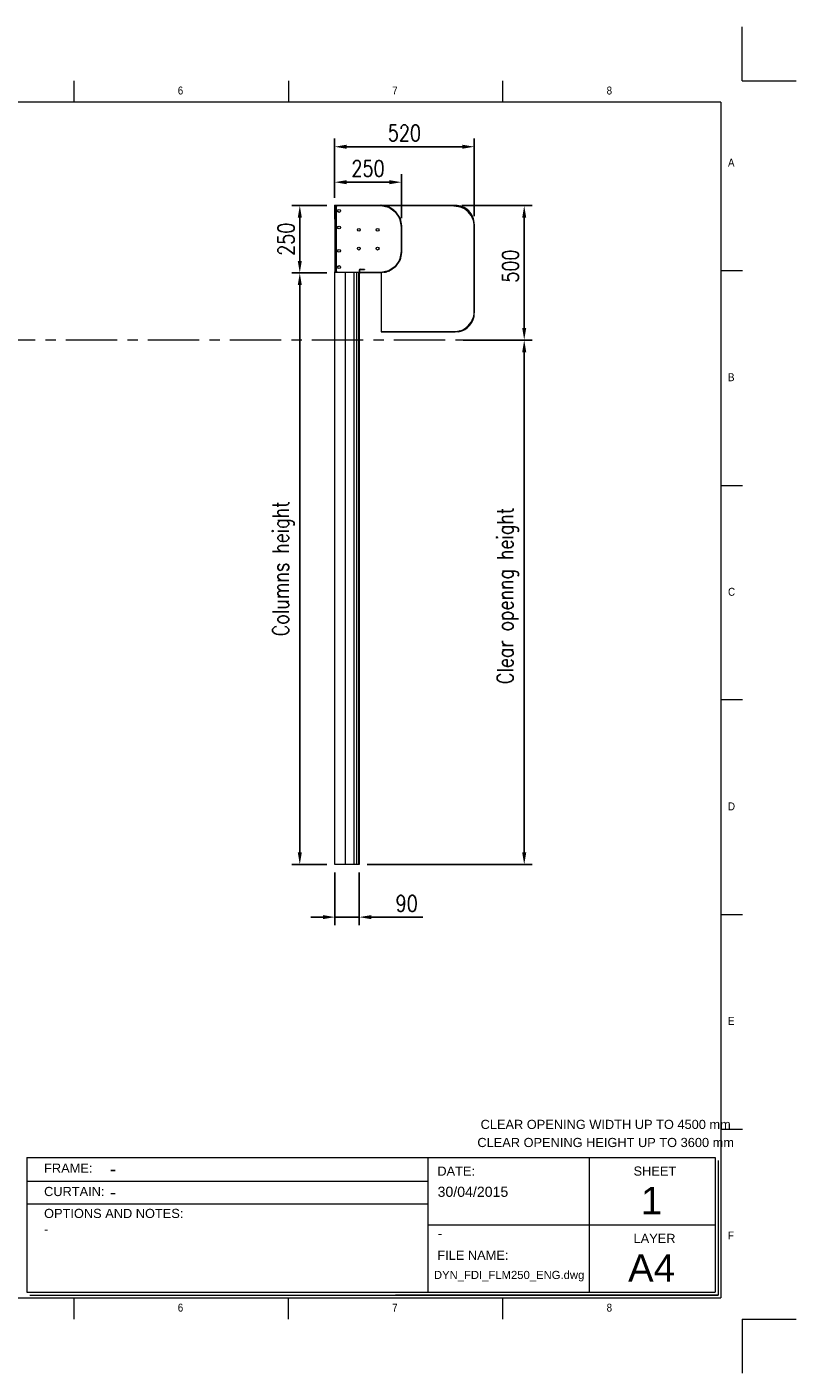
# Model space of a CAD drawing. Header units: millimetres. Extents: x 1545 to 17790, y 764 to 5765.
# Tile 5 of 5: x 5645 to 8504, y 764 to 5765. Entities that reach past the tile are written whole.
import ezdxf

# ---------------------------------------------------------------- set-up
doc = ezdxf.new("R2010")
doc.units = ezdxf.units.MM
doc.header["$LTSCALE"] = 50
doc.header["$PDSIZE"] = -1
doc.linetypes.add('CENTERX2', pattern=[20.32, 12.7, -2.54, 2.54, -2.54])
doc.layers.add('FORMAT', color=7, linetype='Continuous')
doc.styles.add('NYIP', font='romans.shx', dxfattribs={"width": 0.8})
doc.styles.add('SLDTEXTSTYLE0', font='Gothic.ttf', dxfattribs={"width": 0.913})
doc.styles.get("Standard").update_dxf_attribs({"font": 'Gothic.ttf'})
doc.dimstyles.new('STANDARD35', dxfattribs={"dimscale": 35, "dimtxt": 2, "dimasz": 1.5, "dimexe": 1, "dimexo": 1, "dimgap": 0.7, "dimtad": 1, "dimdec": 0, "dimdsep": 46, "dimtxsty": 'NYIP', "dimcen": 0, "dimclrd": 1, "dimclre": 1, "dimclrt": 2, "dimadec": 0, "dimazin": 0, "dimtfac": 1, "dimtdec": 0, "dimtix": 1, "dimtmove": 0, "dimatfit": 3, "dimfxl": 0, "dimtvp": 1, "dimtolj": 1, "dimtzin": 0, "dimarcsym": 0})

# ---------------------------------------------------------------- blocks, each defined once
blk = doc.blocks.new('A$C7C9C4F3F')
at = {"color": 7, "lineweight": 5}
for p, q in [((8295, 11245), (8295, 11504)), ((0, 1766), (199, 1766))]:
    blk.add_line(p, q, dxfattribs=at)
at = {"layer": 'FORMAT', "color": 7, "lineweight": 5}
for p, q in [((2216, 11304), (2216, 11504)), ((4209, 11504), (4209, 11304)), ((6202, 11304), (6202, 11504)), ((10188, 11304), (10188, 11504)), ((12181, 11504), (12181, 11304)), ((14174, 11304), (14174, 11504)), ((16199, 11304), (199, 11304)), ((199, 11304), (199, 199)), ((16199, 11304), (16199, 199)), ((199, 9738), (0, 9738)), ((16399, 9738), (16199, 9738)), ((0, 7745), (199, 7745)), ((16199, 7745), (16399, 7745)), ((0, 5752), (199, 5752)), ((16399, 5752), (16199, 5752)), ((0, 3759), (199, 3759)), ((16199, 3759), (16399, 3759)), ((16199, 1766), (16399, 1766)), ((8295, 0), (8295, 258)), ((199, 199), (16199, 199)), ((2224, 0), (2224, 199)), ((4018, 199), (4018, 0)), ((6210, 0), (6210, 199)), ((10188, 0), (10188, 199)), ((12181, 0), (12181, 199)), ((14174, 0), (14174, 199))]:
    blk.add_line(p, q, dxfattribs=at)
at = {"color": 7, "lineweight": 5, "char_height": 73.8, "attachment_point": 1, "style": 'SLDTEXTSTYLE0'}
for s, insert in [('1', (1203, 11450)), ('2', (3180, 11450)), ('3', (5173, 11450)), ('4', (7166, 11450)), ('5', (9159, 11450)), ('6', (11152, 11450)), ('7', (13145, 11450)), ('8', (15138, 11450)), ('A', (66, 10780)), ('A', (16266, 10780)), ('B', (66, 8787)), ('B', (16266, 8787)), ('C', (66, 6794)), ('C', (16266, 6794)), ('D', (66, 4801)), ('D', (16266, 4801)), ('E', (66, 2808)), ('1', (1012, 145)), ('2', (2988, 145)), ('3', (4981, 145)), ('4', (6974, 145))]:
    blk.add_mtext(s, dxfattribs=dict(at, insert=insert))
at = {"layer": 'FORMAT', "color": 7, "lineweight": 5, "char_height": 73.8, "attachment_point": 1, "style": 'SLDTEXTSTYLE0'}
for s, insert in [('E', (16266, 2808)), ('F', (66, 815)), ('F', (16266, 815)), ('5', (9159, 145)), ('6', (11152, 145)), ('7', (13145, 145)), ('8', (15138, 145))]:
    blk.add_mtext(s, dxfattribs=dict(at, insert=insert))
blk = doc.blocks.new('*D43')
at = {"color": 1, "lineweight": -2, "transparency": 16777216}
for p, q in [((6788.1, 5131.4), (6788.1, 5349.9)), ((6833.1, 5319.9), (7263.1, 5319.9)), ((7308.1, 5061.9), (7308.1, 5349.9))]:
    blk.add_line(p, q, dxfattribs=at)
at = {"color": 1, "transparency": 16777216}
for points in [[(6833.1, 5327.4), (6833.1, 5312.4), (6788.1, 5319.9)], [(7263.1, 5327.4), (7263.1, 5312.4), (7308.1, 5319.9)]]:
    blk.add_solid(points, dxfattribs=at)
at = {"layer": 'Defpoints', "color": 0, "transparency": 16777216}
for p in [(7308.1, 5319.9), (6788.1, 5101.4), (7308.1, 5031.9)]:
    blk.add_point(p, dxfattribs=at)
at = {"color": 2, "lineweight": 5, "transparency": 16777216, "insert": (7048.1, 5370.9), "char_height": 60, "attachment_point": 5, "style": 'NYIP'}
blk.add_mtext('\\A1;520', dxfattribs=at)
blk = doc.blocks.new('*D44')
at = {"color": 1, "lineweight": -2, "transparency": 16777216}
for p, q in [((6788.1, 5129.9), (6788.1, 5218.2)), ((7037.6, 5054.6), (7037.6, 5218.2)), ((6833.1, 5188.2), (6992.6, 5188.2))]:
    blk.add_line(p, q, dxfattribs=at)
at = {"color": 1, "transparency": 16777216}
for points in [[(6833.1, 5195.7), (6833.1, 5180.7), (6788.1, 5188.2)], [(6992.6, 5195.7), (6992.6, 5180.7), (7037.6, 5188.2)]]:
    blk.add_solid(points, dxfattribs=at)
at = {"layer": 'Defpoints', "color": 0, "transparency": 16777216}
for p in [(7037.6, 5188.2), (6788.1, 5099.9), (7037.6, 5024.6)]:
    blk.add_point(p, dxfattribs=at)
at = {"color": 2, "lineweight": 5, "transparency": 16777216, "insert": (6912.8, 5239.2), "char_height": 60, "attachment_point": 5, "style": 'NYIP'}
blk.add_mtext('\\A1;250', dxfattribs=at)
blk = doc.blocks.new('*D45')
at = {"color": 1, "lineweight": -2, "transparency": 16777216}
for p, q in [((6760.1, 5101.4), (6629.2, 5101.4)), ((6659.2, 5056.4), (6659.2, 4895.9)), ((6760.1, 4850.9), (6629.2, 4850.9))]:
    blk.add_line(p, q, dxfattribs=at)
at = {"color": 1, "transparency": 16777216}
for points in [[(6651.7, 5056.4), (6666.7, 5056.4), (6659.2, 5101.4)], [(6651.7, 4895.9), (6666.7, 4895.9), (6659.2, 4850.9)]]:
    blk.add_solid(points, dxfattribs=at)
at = {"layer": 'Defpoints', "color": 0, "transparency": 16777216}
for p in [(6790.1, 5101.4), (6659.2, 4850.9), (6790.1, 4850.9)]:
    blk.add_point(p, dxfattribs=at)
at = {"color": 2, "lineweight": 5, "transparency": 16777216, "insert": (6608.2, 4976.2), "char_height": 60, "attachment_point": 5, "rotation": 90, "style": 'NYIP'}
blk.add_mtext('\\A1;250', dxfattribs=at)
blk = doc.blocks.new('*D46')
at = {"color": 1, "lineweight": -2, "transparency": 16777216}
for p, q in [((6760.1, 4850.9), (6629.2, 4850.9)), ((6659.2, 4805.9), (6659.2, 2697.9)), ((6760.1, 2652.9), (6629.2, 2652.9))]:
    blk.add_line(p, q, dxfattribs=at)
at = {"color": 1, "transparency": 16777216}
for points in [[(6651.7, 4805.9), (6666.7, 4805.9), (6659.2, 4850.9)], [(6651.7, 2697.9), (6666.7, 2697.9), (6659.2, 2652.9)]]:
    blk.add_solid(points, dxfattribs=at)
at = {"layer": 'Defpoints', "color": 0, "transparency": 16777216}
for p in [(6790.1, 4850.9), (6659.2, 2652.9), (6790.1, 2652.9)]:
    blk.add_point(p, dxfattribs=at)
at = {"color": 2, "lineweight": 5, "transparency": 16777216, "insert": (6598.2, 3751.9), "char_height": 60, "attachment_point": 5, "rotation": 90, "style": 'NYIP'}
blk.add_mtext('\\A1;Columns height', dxfattribs=at)
blk = doc.blocks.new('*D47')
at = {"color": 1, "lineweight": -2, "transparency": 16777216}
for p, q in [((7261.8, 5101.4), (7523.6, 5101.4)), ((7493.6, 5056.4), (7493.6, 4646.4)), ((7267.1, 4601.4), (7523.6, 4601.4))]:
    blk.add_line(p, q, dxfattribs=at)
at = {"color": 1, "transparency": 16777216}
for points in [[(7486.1, 5056.4), (7501.1, 5056.4), (7493.6, 5101.4)], [(7486.1, 4646.4), (7501.1, 4646.4), (7493.6, 4601.4)]]:
    blk.add_solid(points, dxfattribs=at)
at = {"layer": 'Defpoints', "color": 0, "transparency": 16777216}
for p in [(7231.8, 5101.4), (7237.1, 4601.4), (7493.6, 4601.4)]:
    blk.add_point(p, dxfattribs=at)
at = {"color": 2, "lineweight": 5, "transparency": 16777216, "insert": (7442.6, 4876.4), "char_height": 60, "attachment_point": 5, "rotation": 90, "style": 'NYIP'}
blk.add_mtext('\\A1;500', dxfattribs=at)
blk = doc.blocks.new('*D48')
at = {"color": 1, "lineweight": -2, "transparency": 16777216}
for p, q in [((7267.1, 4601.4), (7523.6, 4601.4)), ((7493.6, 2697.9), (7493.6, 4556.4)), ((6910.1, 2652.9), (7523.6, 2652.9))]:
    blk.add_line(p, q, dxfattribs=at)
at = {"color": 1, "transparency": 16777216}
for points in [[(7486.1, 4556.4), (7501.1, 4556.4), (7493.6, 4601.4)], [(7486.1, 2697.9), (7501.1, 2697.9), (7493.6, 2652.9)]]:
    blk.add_solid(points, dxfattribs=at)
at = {"layer": 'Defpoints', "color": 0, "transparency": 16777216}
for p in [(7237.1, 4601.4), (7493.6, 4601.4), (6880.1, 2652.9)]:
    blk.add_point(p, dxfattribs=at)
at = {"color": 2, "lineweight": 5, "transparency": 16777216, "insert": (7432.6, 3651.4), "char_height": 60, "attachment_point": 5, "rotation": 90, "style": 'NYIP'}
blk.add_mtext('\\A1;Clear openng height', dxfattribs=at)
blk = doc.blocks.new('*D49')
at = {"color": 1, "lineweight": -2, "transparency": 16777216}
for p, q in [((6790.1, 2622.9), (6790.1, 2427.6)), ((6880.1, 2622.9), (6880.1, 2427.6)), ((6745.1, 2457.6), (6700.1, 2457.6)), ((6790.1, 2457.6), (6880.1, 2457.6)), ((6925.1, 2457.6), (7116.6, 2457.6))]:
    blk.add_line(p, q, dxfattribs=at)
at = {"color": 1, "transparency": 16777216}
for points in [[(6745.1, 2465.1), (6745.1, 2450.1), (6790.1, 2457.6)], [(6925.1, 2465.1), (6925.1, 2450.1), (6880.1, 2457.6)]]:
    blk.add_solid(points, dxfattribs=at)
at = {"layer": 'Defpoints', "color": 0, "transparency": 16777216}
for p in [(6790.1, 2652.9), (6880.1, 2652.9), (6880.1, 2457.6)]:
    blk.add_point(p, dxfattribs=at)
at = {"color": 2, "lineweight": 5, "transparency": 16777216, "insert": (7056.7, 2508.6), "char_height": 60, "attachment_point": 5, "style": 'NYIP'}
blk.add_mtext('\\A1;90', dxfattribs=at)

msp = doc.modelspace()

# ---------------------------------------------------------------- linework, layer by layer
at = {"color": 2, "lineweight": 5}
for p, q in [((8304.3, 5565), (8304.3, 5765)), ((8304.3, 5565), (8504.3, 5565)), ((8304.3, 963.5), (8504.3, 963.5)), ((8304.3, 963.5), (8304.3, 763.5))]:
    msp.add_line(p, q, dxfattribs=at)
at = {"lineweight": 5}
for p, q in [((6790.1, 5101.4), (6790.1, 5102.9)), ((6790.1, 5102.9), (6960.8, 5102.9)), ((6960.8, 5101.4), (6960.8, 5102.9)), ((7237.1, 5101.4), (6960.8, 5102.9)), ((6961.6, 5102.8), (6961.3, 5101.4)), ((6961.6, 5102.8), (6989.5, 5097.3)), ((6790.1, 5101.4), (6788.1, 5101.4)), ((6788.1, 5101.4), (6788.1, 5050.9)), ((6790.1, 5101.4), (6960.8, 5101.4)), ((6790.1, 5101.4), (6790.1, 5050.9)), ((6790.1, 5099.4), (6792.1, 5099.4)), ((6790.1, 5096.9), (6792.1, 5096.9)), ((6790.7, 5101.4), (6790.7, 5100.9)), ((6790.7, 5100.9), (6792.1, 5100.9)), ((6790.7, 5100.9), (6790.7, 5099.4)), ((6792.1, 5101.4), (6792.1, 5099.4)), ((6792.1, 5099.4), (6792.1, 5096.9)), ((6794.6, 5099.4), (6792.1, 5099.4)), ((6792.1, 5096.9), (6792.1, 5095.4)), ((6794.6, 5099.4), (6794.6, 5101.4)), ((6794.7, 5094.9), (6794.7, 4857.9)), ((6960.8, 5101.4), (7237.1, 5100.4)), ((6961.1, 5101.2), (6961.1, 5101.4)), ((6962.2, 5101.2), (6961.1, 5101.2)), ((6961.3, 5101.4), (6989.2, 5095.8)), ((6962.1, 5101.2), (6962.1, 5101.4)), ((6962.9, 5101.3), (6962.8, 5101.1)), ((6989.2, 5095.8), (6989.5, 5097.3)), ((6991, 5096.7), (6990.2, 5095.4)), ((6990.2, 5095.4), (7013.6, 5078.2)), ((6991, 5096.7), (7014.5, 5079.5)), ((7013.6, 5078.2), (7014.5, 5079.5)), ((7015.6, 5078.3), (7014.4, 5077.5)), ((7014.4, 5077.5), (7030.1, 5054.1)), ((7015.6, 5078.3), (7031.3, 5054.9)), ((7030.1, 5054.1), (7031.3, 5054.9)), ((7031.9, 5053.4), (7030.5, 5053.1)), ((7030.5, 5053.1), (7036, 5025.2)), ((7031.9, 5053.4), (7037.5, 5025.5)), ((7231.8, 5100.4), (7231.8, 5100)), ((7237.1, 5099.8), (7237.1, 5100.4)), ((6788.1, 5050.9), (6790.1, 5050.9)), ((6790.1, 5050.9), (6790.1, 4857.4)), ((7035.9, 5024.9), (7035.8, 5026)), ((7036, 5024.9), (7035.9, 5024.9)), ((7036, 5025.2), (7037.5, 5025.5)), ((7037.6, 5024.6), (7036.1, 5024.6)), ((7036.1, 5024.6), (7036.1, 4928.2)), ((7037.6, 5024.6), (7037.6, 4928.2)), ((7307.1, 5031.9), (7306.5, 5031.9)), ((7306.6, 5027.1), (7307.1, 5027.1)), ((7307.1, 5031.9), (7307.1, 4702.2)), ((7308.1, 4702.2), (7308.1, 5031.9)), ((7036, 4927.7), (7030.5, 4899.7)), ((7037.5, 4927.4), (7031.9, 4899.4)), ((7035.8, 4926.8), (7035.9, 4927.9)), ((7035.9, 4927.9), (7036, 4927.9)), ((7037.5, 4927.4), (7036, 4927.7)), ((7036.1, 4928.2), (7037.6, 4928.2)), ((6792.1, 4857.4), (6790.1, 4857.4)), ((6790.1, 4857.4), (6790.1, 4854.9)), ((6790.1, 4852.9), (6790.1, 4854.9)), ((6790.1, 4854.9), (6792.1, 4854.9)), ((6790.1, 2652.9), (6790.1, 4852.9)), ((6794.2, 4852.9), (6790.1, 4852.9)), ((6792.1, 4858.9), (6792.1, 4857.4)), ((6792.1, 4857.4), (6792.1, 4854.9)), ((6792.1, 4852.9), (6792.1, 4854.9)), ((6792.1, 4854.9), (6794.6, 4854.9)), ((6793.9, 4854.9), (6793.9, 4858.3)), ((6820.9, 4852.9), (6794.2, 4852.9)), ((6794.6, 4854.9), (6794.6, 4852.9)), ((6825.1, 4852.9), (6820.9, 4852.9)), ((6827.3, 4852.9), (6825.1, 4852.9)), ((6827.3, 4852.9), (6827.3, 2652.9)), ((6859.8, 4852.9), (6827.3, 4852.9)), ((6860.3, 4852.9), (6859.8, 4852.9)), ((6860.3, 4852.9), (6860.3, 2652.9)), ((6881.5, 4852.9), (6860.3, 4852.9)), ((6870.5, 4852.9), (6869.5, 4852.9)), ((6870.5, 4852.9), (6870.5, 2652.9)), ((6877.5, 4852.9), (6877.5, 2652.9)), ((6880.1, 4852.9), (6880.1, 2652.9)), ((6882.1, 4861.2), (6880.6, 4861.2)), ((6880.6, 4855.6), (6880.6, 4861.2)), ((6880.6, 4855.6), (6882.1, 4855.6)), ((6882.1, 4855.6), (6882.1, 4861.2)), ((6884.7, 4865.4), (6884.7, 4863.9)), ((6884.7, 4865.4), (6900.1, 4865.4)), ((6884.7, 4863.9), (6900.1, 4863.9)), ((6884.7, 4852.9), (6884.7, 4851.4)), ((6960.8, 4852.9), (6884.7, 4852.9)), ((6900.1, 4865.4), (6900.1, 4863.9)), ((6960.8, 4851.4), (6960.8, 4852.9)), ((6961.1, 4852.9), (6961.1, 4853.1)), ((6961.1, 4853.1), (6962.2, 4853.1)), ((6989.2, 4858.5), (6961.3, 4853)), ((6961.3, 4853), (6961.6, 4851.5)), ((6989.5, 4857), (6961.6, 4851.5)), ((6962.1, 4851.6), (6962.1, 4632.2)), ((6989.5, 4857), (6989.2, 4858.5)), ((7013.6, 4874.6), (6990.2, 4858.9)), ((6990.2, 4858.9), (6991, 4857.7)), ((7014.5, 4873.3), (6991, 4857.7)), ((7014.5, 4873.3), (7013.6, 4874.6)), ((7030.1, 4898.8), (7014.4, 4875.3)), ((7014.4, 4875.3), (7015.6, 4874.5)), ((7031.3, 4897.9), (7015.6, 4874.5)), ((7031.3, 4897.9), (7030.1, 4898.8)), ((7030.5, 4899.7), (7031.9, 4899.4)), ((6960.8, 4851.4), (6884.7, 4851.4)), ((7306.5, 4702.2), (7307.1, 4702.2)), ((7307.1, 4706.9), (7306.6, 4706.9)), ((7237.1, 4632.2), (6962.1, 4632.2)), ((6962.1, 4632.2), (7237.1, 4632.2)), ((7248.9, 4632.2), (7238, 4632.2)), ((6794.2, 2652.9), (6790.1, 2652.9)), ((6820.9, 2652.9), (6794.2, 2652.9)), ((6825.1, 2652.9), (6820.9, 2652.9)), ((6827.3, 2652.9), (6825.1, 2652.9)), ((6859.8, 2652.9), (6827.3, 2652.9)), ((6860.3, 2652.9), (6859.8, 2652.9)), ((6869.5, 2652.9), (6860.3, 2652.9)), ((6870.5, 2652.9), (6869.5, 2652.9)), ((6877, 2652.9), (6870.5, 2652.9)), ((6877.5, 2652.9), (6877, 2652.9)), ((6880, 2652.9), (6877.5, 2652.9)), ((6880.1, 2652.9), (6880, 2652.9)), ((5644.7, 1563.9), (8204, 1563.9)), ((5644.7, 1563.9), (5644.7, 1063.9)), ((7134.9, 1563.9), (7134.9, 1063.9)), ((7734.9, 1563.9), (7734.9, 1063.9)), ((8204, 1563.9), (8204, 1063.9)), ((8214.3, 1553.6), (8214.3, 1053.6)), ((5646.7, 1476.4), (7134.9, 1476.4)), ((5646.7, 1392.4), (7134.9, 1392.4)), ((7134.9, 1313.9), (8204, 1313.9)), ((5644.7, 1063.9), (8204, 1063.9)), ((5655.1, 1053.6), (8214.3, 1053.6)), ((8214.3, 1053.6), (7015.3, 1053.6)), ((7025.6, 1053.6), (8214.3, 1053.6))]:
    msp.add_line(p, q, dxfattribs=at)
at = {"color": 1, "linetype": 'CENTERX2', "lineweight": 5, "ltscale": 0.3}
msp.add_line((7504.5, 4601.4), (2924, 4601.4), dxfattribs=at)
at = {"lineweight": 5}
for centre in [(6805.1, 5081.4), (6805.1, 5019.9), (6878.6, 5011.4), (6948.6, 5011.4), (6805.1, 4932.9), (6878.6, 4941.4), (6948.6, 4941.4), (6805.1, 4872.9)]:
    msp.add_circle(centre, 5.25, dxfattribs=at)
for centre, radius, start, end in [((6960.8, 5098.7), 4.17, 78.75, 90), ((6792.1, 5099.4), 4, 311.8744, 318.1256), ((6960.8, 5098.7), 2.67, 78.75, 90), ((6962.1, 5097.2), 4.17, 78.75, 90), ((6958.5, 5024.8), 77.5, 19.7734, 68.3181), ((6988.7, 5093.2), 2.67, 56.25, 78.75), ((6988.7, 5093.2), 4.17, 56.25, 78.75), ((7012.2, 5076), 2.67, 33.75, 56.25), ((7012.2, 5076), 4.17, 33.75, 56.25), ((7027.8, 5052.6), 2.67, 11.25, 33.75), ((7027.8, 5052.6), 4.17, 11.25, 33.75), ((7238.3, 5031.7), 69.7, 0.1821, 91.0412), ((7238.3, 5031.7), 68.7, 0.1848, 91.0562), ((7231.8, 5025.1), 75, 17.7481, 72.2552), ((7033.4, 5024.6), 2.67, 0, 11.25), ((7033.4, 5024.6), 4.17, 0, 11.25), ((6961.1, 4927.9), 75, 290.3257, 339.6743), ((7033.4, 4928.2), 2.67, 348.75, 0), ((7033.4, 4928.2), 4.17, 348.75, 0), ((6792.1, 4854.9), 4, 41.8744, 48.1256), ((6884.7, 4861.2), 4.17, 90, 180), ((6884.7, 4855.6), 4.17, 180, 270), ((6884.7, 4861.2), 2.67, 90, 180), ((6884.7, 4855.6), 2.67, 180, 270), ((6960.8, 4855.6), 2.67, 270, 281.25), ((6960.8, 4855.6), 4.17, 270, 281.25), ((6988.7, 4861.1), 2.67, 281.25, 303.75), ((6988.7, 4861.1), 4.17, 281.25, 303.75), ((7012.2, 4876.8), 2.67, 303.75, 326.25), ((7012.2, 4876.8), 4.17, 303.75, 326.25), ((7027.8, 4900.3), 2.67, 326.25, 348.75), ((7027.8, 4900.3), 4.17, 326.25, 348.75), ((7237.1, 4702.2), 70, 270, 0), ((7237.1, 4702.2), 71, 279.6276, 0), ((7231.8, 4706.9), 75, 287.7448, 342.2552)]:
    msp.add_arc(centre, radius, start, end, dxfattribs=at)
for points, knots in [([(6794.7, 5096.4), (6794.5, 5096.3), (6793.9, 5095.9), (6793, 5095.6), (6792.1, 5095.4), (6791.3, 5095.4), (6790.7, 5095.5), (6790.3, 5095.8), (6790.1, 5096.3), (6790.1, 5096.6), (6790.1, 5096.9)], [0, 0, 0, 0, 0.12383, 0.246082, 0.370381, 0.500169, 0.629239, 0.751049, 0.857242, 1, 1, 1, 1]), ([(6792.5, 5095.5), (6792.5, 5095.5), (6792.4, 5095.6), (6792.2, 5095.8), (6792.1, 5096.3), (6792.1, 5096.7), (6792.1, 5096.9)], [0, 0, 0, 0, 0.069303, 0.344255, 0.611255, 1, 1, 1, 1]), ([(6794.6, 5101.4), (6794.8, 5101.4), (6795.2, 5101.4), (6795.7, 5101.2), (6795.9, 5100.8), (6796.1, 5100.1), (6796.1, 5099.4), (6795.9, 5098.5), (6795.5, 5097.6), (6795.2, 5097.1), (6795, 5096.7)], [0, 0, 0, 0, 0.122112, 0.243439, 0.368122, 0.499997, 0.628693, 0.750944, 0.85668, 1, 1, 1, 1]), ([(6794.6, 5099.4), (6794.8, 5099.4), (6795.2, 5099.4), (6795.6, 5099.3), (6795.9, 5099.1), (6795.9, 5099), (6796, 5098.9)], [0, 0, 0, 0, 0.33971, 0.642702, 0.924422, 1, 1, 1, 1]), ([(6987.1, 5096.7), (6986.1, 5097.2), (6984.4, 5097.9), (6981.9, 5098.9), (6979.5, 5099.6), (6977, 5100.1), (6974.4, 5100.6), (6972.7, 5100.7), (6971.8, 5100.8)], [0, 0, 0, 0, 0.196587, 0.353501, 0.502955, 0.67106, 0.834676, 1, 1, 1, 1]), ([(7231.8, 5100), (7233.3, 5100), (7236.5, 5099.9), (7241, 5099.7), (7245.4, 5099.1), (7249.9, 5098.1), (7253, 5097.1), (7254.6, 5096.5)], [0, 0, 0, 0, 0.203018, 0.399612, 0.582113, 0.776353, 1, 1, 1, 1]), ([(7035.5, 5035.5), (7035.5, 5035.5), (7035.4, 5036.5), (7035.2, 5037.8), (7035, 5039.5), (7034.8, 5040.8), (7034.5, 5042.1), (7034.2, 5043.4), (7033.8, 5044.8), (7033.2, 5046.5), (7032.4, 5048.6), (7031.8, 5050.1), (7031.4, 5051)], [0, 0, 0, 0, 0.004521, 0.172011, 0.25238, 0.333936, 0.41672, 0.500767, 0.586115, 0.689453, 0.827396, 1, 1, 1, 1]), ([(7303.2, 5048), (7303.8, 5046.1), (7305.1, 5042.5), (7306.1, 5038.5), (7306.5, 5032.9), (7306.6, 5029.1), (7306.6, 5027.1)], [0, 0, 0, 0, 0.254826, 0.504244, 0.731461, 1, 1, 1, 1]), ([(7031.4, 4901.9), (7031.8, 4902.8), (7032.6, 4904.6), (7033.5, 4907.1), (7034.2, 4909.5), (7034.8, 4912), (7035.2, 4914.6), (7035.4, 4916.3), (7035.5, 4917.2)], [0, 0, 0, 0, 0.196605, 0.353513, 0.502955, 0.671059, 0.834677, 1, 1, 1, 1]), ([(6790.1, 4857.4), (6790.1, 4857.7), (6790.1, 4858.1), (6790.3, 4858.5), (6790.7, 4858.8), (6791.3, 4858.9), (6792.1, 4858.9), (6792.9, 4858.8), (6793.8, 4858.4), (6794.4, 4858.1), (6794.7, 4857.9)], [0, 0, 0, 0, 0.122112, 0.24344, 0.368122, 0.499997, 0.628696, 0.750947, 0.856681, 1, 1, 1, 1]), ([(6792.1, 4857.4), (6792.1, 4857.7), (6792.1, 4858), (6792.2, 4858.5), (6792.4, 4858.7), (6792.5, 4858.8), (6792.5, 4858.8)], [0, 0, 0, 0, 0.340513, 0.644226, 0.926615, 1, 1, 1, 1]), ([(6795, 4857.6), (6795.2, 4857.3), (6795.6, 4856.8), (6795.9, 4855.9), (6796.1, 4855), (6796.1, 4854.2), (6795.9, 4853.6), (6795.7, 4853.2), (6795.2, 4853), (6794.8, 4852.9), (6794.6, 4852.9)], [0, 0, 0, 0, 0.123829, 0.246084, 0.370381, 0.500169, 0.62924, 0.751051, 0.857244, 1, 1, 1, 1]), ([(6796, 4855.4), (6795.9, 4855.4), (6795.9, 4855.2), (6795.7, 4855.1), (6795.2, 4854.9), (6794.8, 4854.9), (6794.6, 4854.9)], [0, 0, 0, 0, 0.069296, 0.344255, 0.61126, 1, 1, 1, 1]), ([(6971.7, 4853.5), (6971.7, 4853.5), (6972.6, 4853.6), (6973.9, 4853.7), (6975.7, 4854), (6977, 4854.2), (6978.3, 4854.5), (6979.6, 4854.8), (6981, 4855.2), (6982.6, 4855.7), (6984.7, 4856.5), (6986.3, 4857.2), (6987.1, 4857.6)], [0, 0, 0, 0, 0.004521, 0.172011, 0.252381, 0.333937, 0.41672, 0.500766, 0.586115, 0.689453, 0.827395, 1, 1, 1, 1]), ([(7306.6, 4706.9), (7306.6, 4705.3), (7306.6, 4702.2), (7306.3, 4697.7), (7305.8, 4693.3), (7304.8, 4688.7), (7303.7, 4685.7), (7303.2, 4684)], [0, 0, 0, 0, 0.203018, 0.399612, 0.582113, 0.776353, 1, 1, 1, 1]), ([(7254.6, 4635.4), (7252.7, 4634.8), (7249, 4633.5), (7243.4, 4632.5), (7239.8, 4632.3), (7238, 4632.2)], [0, 0, 0, 0, 0.350323, 0.688737, 1, 1, 1, 1])]:
    msp.add_open_spline(points, degree=3, knots=knots, dxfattribs=at)

# ---------------------------------------------------------------- block references
at = {"lineweight": 5, "xscale": 0.4, "yscale": 0.4, "zscale": 0.4}
msp.add_blockref('A$C7C9C4F3F', (1744.9, 963.5), dxfattribs=at)

# ---------------------------------------------------------------- texts
at = {"lineweight": 5}
for s, insert, char_height, width, attachment_point in [('{\\fArial|b0|i0|c0|p34;CLEAR OPENING WIDTH UP TO 4500 mm}', (7796.4, 1704.5), 34.043, 1130.977, 2), ('{\\fArial|b0|i0|c0|p34;CLEAR OPENING HEIGHT UP TO 3600 mm}', (7796.4, 1637.3), 34.043, 1130.977, 2), ('{\\fArial|b0|i0|c0|p34;FRAME:}', (5708.6, 1541.9), 34.043, 578.728, 1), ('{\\fArial|b0|i0|c0|p34;-}', (5953.6, 1547.1), 50, 1057.823, 1), ('{\\fArial|b0|i0|c0|p34;DATE:}', (7170.6, 1531), 34.043, 578.728, 1), ('{\\fArial|b0|i0|c0|p34;SHEET}', (7900.1, 1531), 34.043, 578.728, 1), ('{\\fArial|b0|i0|c0|p34;CURTAIN:}', (5708.6, 1455.2), 34.043, 578.728, 1), ('{\\fArial|b0|i0|c0|p34;\\H0.752x;30/04/2015}', (7171.5, 1455.9), 50, 1044.717, 1), ('{\\fArial|b0|i0|c0|p34;1}', (7966.9, 1455.1), 102, 223.943, 2), ('{\\fArial|b0|i0|c0|p34;-}', (5953.6, 1460.8), 50, 1057.823, 1), ('{\\fArial|b0|i0|c0|p34;OPTIONS AND NOTES:}', (5708.6, 1373.7), 34.043, 578.728, 1), ('{\\fArial|b0|i0|c0|p34;-}', (5708.6, 1315.3), 34.043, 578.728, 1), ('{\\fArial|b0|i0|c0|p34;\\H0.752x;-}', (7171.5, 1301.4), 50, 1044.717, 1), ('{\\fArial|b0|i0|c0|p34;LAYER}', (7900.1, 1281), 34.043, 578.728, 1), ('{\\fArial|b0|i0|c0|p34;FILE NAME:}', (7170.6, 1218.3), 34.043, 578.728, 1), ('{\\fArial|b0|i0|c0|p34;A4}', (7966.9, 1205.1), 102, 223.943, 2), ('{\\fArial|b0|i0|c0|p34;DYN_FDI_FLM250_ENG.dwg}', (7158, 1143.2), 30, 1044.717, 1)]:
    msp.add_mtext(s, dxfattribs=dict(at, insert=insert, char_height=char_height, width=width, attachment_point=attachment_point))

# ---------------------------------------------------------------- dimensions: what is measured, and where the dimension line sits
at = {"color": 1, "lineweight": 5}
for base, p1, p2, angle, picture, middle in [((7308.1, 5319.9), (6788.1, 5101.4), (7308.1, 5031.9), 0, '*D43', (7048.1, 5370.9)), ((7037.558558, 5188.161234), (6788.058557, 5099.911214), (7037.558558, 5024.64822), 0, '*D44', (6912.808558, 5239.161234)), ((6659.15628, 4850.91121), (6790.05856, 5101.41119), (6790.05856, 4850.91121), 90, '*D45', (6608.15628, 4976.1612))]:
    dim = msp.add_linear_dim(base=base, p1=p1, p2=p2, angle=angle, dimstyle='STANDARD35', override={"dimscale": 30}, dxfattribs=at)
    dim.commit()
    dim.dimension.update_dxf_attribs({"geometry": picture, "text_midpoint": middle})
for p1, text, picture, middle in [((7231.8, 5101.4), '500', '*D47', (7493.6, 4876.4)), ((6880.1, 2652.9), 'Clear openng height', '*D48', (7493.6, 3651.4))]:
    dim = msp.add_linear_dim(base=(7493.6, 4601.4), p1=p1, p2=(7237.1, 4601.4), angle=90, text=text, dimstyle='STANDARD35', override={"dimscale": 30}, dxfattribs=at)
    dim.commit()
    dim.dimension.update_dxf_attribs({"geometry": picture, "text_midpoint": middle, "dimtype": 160})
dim = msp.add_linear_dim(base=(6659.2, 2652.9), p1=(6790.1, 4850.9), p2=(6790.1, 2652.9), angle=90, text='Columns height', dimstyle='STANDARD35', override={"dimscale": 30}, dxfattribs=at)
dim.commit()
dim.dimension.update_dxf_attribs({"geometry": '*D46', "text_midpoint": (6598.2, 3751.9)})
dim = msp.add_linear_dim(base=(6880.1, 2457.6), p1=(6790.1, 2652.9), p2=(6880.1, 2652.9), angle=0, dimstyle='STANDARD35', override={"dimscale": 30}, dxfattribs=at)
dim.commit()
dim.dimension.update_dxf_attribs({"geometry": '*D49', "text_midpoint": (7056.7, 2457.6), "dimtype": 160})

doc.saveas('drawing.dxf')
